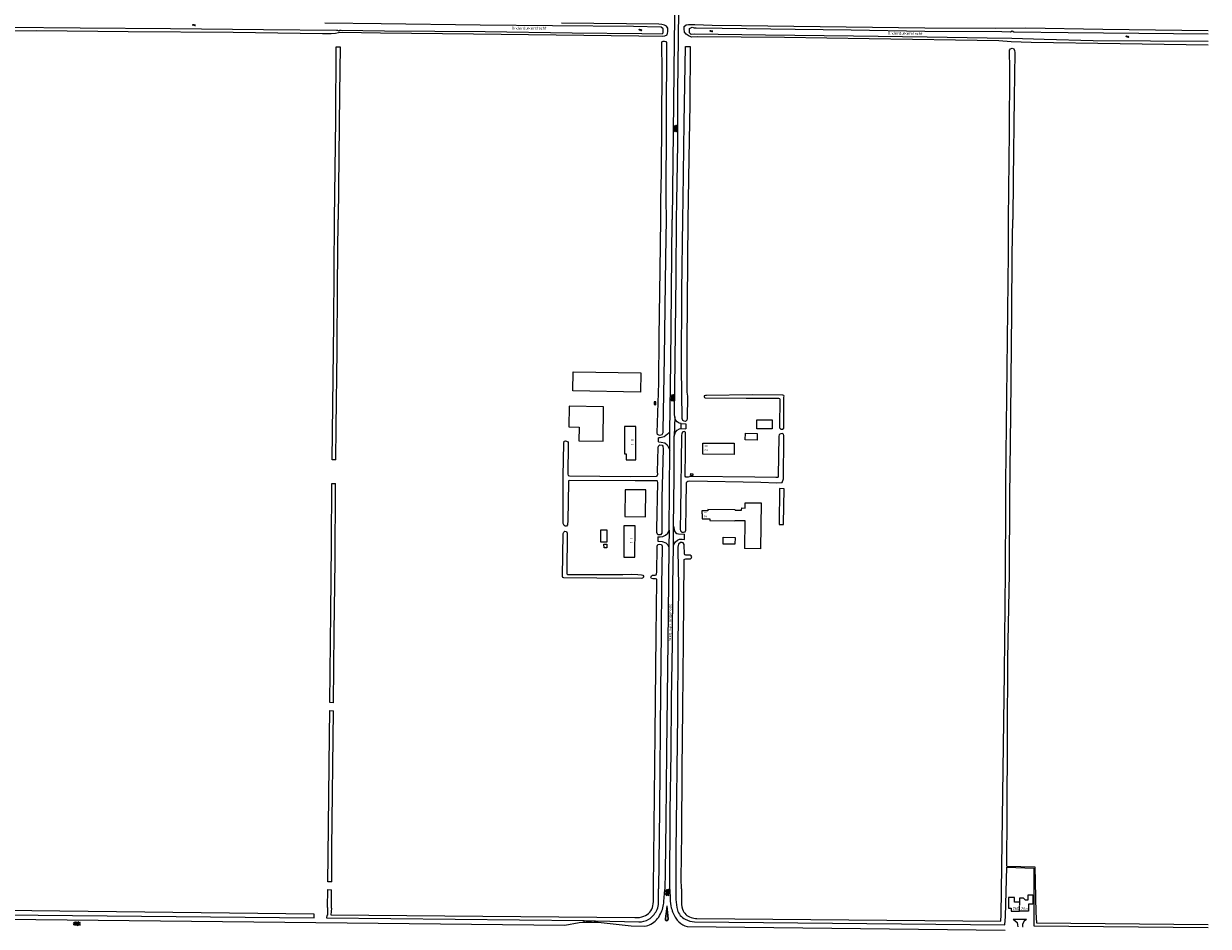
# Model space of a CAD drawing. Extents: x 168875 to 176000, y 513888 to 528000.
# Tile 105 of 106: x 174946 to 176000, y 526371 to 527174. Entities that reach past the tile are written whole.
import ezdxf

# ---------------------------------------------------------------- set-up
doc = ezdxf.new("R2010")
doc.units = 0
doc.header["$MEASUREMENT"] = 0
doc.linetypes.add('HIDDEN', pattern=[0.8, 0.5, -0.3])
doc.layers.get('0').update_dxf_attribs({"linetype": 'CONTINUOUS'})
for name, color, linetype in [('DAKRAND', 10, 'CONTINUOUS'), ('HOOFDGEBOUW', 1, 'CONTINUOUS'), ('HUISNUMMER', 7, 'CONTINUOUS'), ('INSTEEK_SLOOT', 72, 'CONTINUOUS'), ('KANT_VERHARDING', 252, 'CONTINUOUS'), ('KANT_WATER', 140, 'CONTINUOUS'), ('KANTONVERHARD', 254, 'CONTINUOUS'), ('OVERIGOPSTAL', 12, 'CONTINUOUS'), ('SEMANTIEK', 140, 'CONTINUOUS'), ('sluitlijn_verharding', 7, 'CONTINUOUS'), ('STRAATNAAM', 7, 'CONTINUOUS'), ('TUSSENMUUR', 12, 'HIDDEN'), ('WATERLOOPNAAM', 7, 'CONTINUOUS')]:
    doc.layers.add(name, color=color, linetype=linetype)
doc.styles.add('ISOCP', font='ISOCP.shx', dxfattribs={"height": 1.8})

# ---------------------------------------------------------------- blocks, each defined once
blk = doc.blocks.new('S014')
at = {"color": 0}
for p, q in [((0, -0.8), (4.2, 1.7)), ((0, 0.6), (1.8, 1.7)), ((5.1, -1.5), (0, 1.4)), ((2.6, -1.5), (0, 0)), ((1.1, -1.5), (6.1, 1.4)), ((6.1, -0.8), (1.9, 1.7)), ((3.5, -1.5), (6.1, 0)), ((6.1, 0.7), (4.4, 1.7))]:
    blk.add_line(p, q, dxfattribs=at)
blk = doc.blocks.new('S05')
at = {"color": 0}
for p, q in [((0.1, 0.3), (0.4, 0.6)), ((0.1, -0.2), (0.4, 0.1)), ((0.4, 0.6), (0.7, 0.7)), ((0.4, 0.1), (0.7, 0.2)), ((0.7, 0.7), (1, 0.6)), ((0.7, 0.2), (1, 0.1)), ((1, 0.6), (1.3, 0.4)), ((1, 0.1), (1.4, -0.1)), ((1.3, 0.4), (1.7, 0.1)), ((1.7, 0.1), (2, 0)), ((2, 0), (2.3, 0.2)), ((2.3, 0.2), (2.6, 0.4)), ((1.4, -0.1), (1.7, -0.4)), ((1.7, -0.4), (2, -0.5)), ((2, -0.5), (2.3, -0.3)), ((2.3, -0.3), (2.6, -0.1))]:
    blk.add_line(p, q, dxfattribs=at)
blk = doc.blocks.new('S026')
at = {"color": 0}
for p, q in [((0, 0), (4.4, 0)), ((0.2, 0.5), (0.2, 0)), ((1.2, 0), (1.2, -0.5)), ((2.2, 0.5), (2.2, 0)), ((3.2, 0), (3.2, -0.5)), ((4.2, 0.5), (4.2, 0))]:
    blk.add_line(p, q, dxfattribs=at)

msp = doc.modelspace()

# ---------------------------------------------------------------- linework, layer by layer
at = {"layer": 'DAKRAND'}
for points in [[(175611.9, 526821.9), (175611.9, 526813.7), (175598.2, 526813.7), (175598.2, 526821.9), (175611.9, 526821.9)], [(175598.7, 526809.6), (175598.5, 526803.8), (175588.1, 526804.1), (175588.3, 526809.9), (175598.7, 526809.6)], [(175499.6, 526759.5), (175481.3, 526759.6), (175481, 526735.7), (175499.3, 526735.5), (175499.6, 526759.5)], [(175465.2, 526723.5), (175459.3, 526723.5), (175459.3, 526713.3), (175465.2, 526713.3), (175465.2, 526723.5)], [(175579, 526717.1), (175578.9, 526711.1), (175568.4, 526711.3), (175568.5, 526717.3), (175579, 526717.1)], [(175464.9, 526707.9), (175462.4, 526707.8), (175462.2, 526711.1), (175464.8, 526711.2), (175464.9, 526707.9)]]:
    msp.add_lwpolyline(points, dxfattribs=at)
at = {"layer": 'HOOFDGEBOUW'}
for points in [[(175434.726, 526847.433), (175435.022, 526864.581), (175495.003, 526863.543), (175494.707, 526846.395), (175434.726, 526847.433)], [(175461.52, 526802.77), (175461.896, 526833.458), (175431.333, 526833.835), (175431.106, 526815.425), (175440.191, 526815.313), (175440.04, 526803.03)], [(175506.895, 526835.244), (175508.486, 526835.219), (175508.527, 526837.777), (175506.926, 526837.796), (175506.895, 526835.244)], [(175480.593, 526791.6), (175482.042, 526791.6), (175482.007, 526786.19), (175490.559, 526786.19), (175490.749, 526815.69), (175480.749, 526815.69), (175480.593, 526791.6)], [(175440.04, 526803.03), (175461.52, 526802.77)], [(175578.298, 526800.921), (175578.235, 526790.922), (175550.236, 526791.098), (175550.299, 526801.097), (175578.298, 526800.921)], [(175578.963, 526741.33), (175584.761, 526741.33), (175584.861, 526743.424), (175587.866, 526743.324), (175587.966, 526747.929)], [(175587.966, 526747.929), (175602.341, 526747.863), (175601.738, 526707.178), (175587.39, 526707.4)], [(175578.963, 526741.33), (175578.969, 526741.713), (175554.777, 526742.113), (175554.758, 526740.7), (175549.339, 526740.779), (175549.31, 526738.16), (175549.63, 526738.14), (175549.58, 526733.65), (175556.58, 526733.58), (175556.55, 526732.13), (175578.744, 526731.866), (175578.75, 526732.38), (175587.66, 526732.28), (175587.39, 526707.4)], [(175490, 526727.49), (175480, 526727.49), (175479.9, 526699.51), (175489.9, 526699.51), (175490, 526727.49)], [(175832.22, 526392.96), (175827.66, 526392.96), (175827.66, 526396.94), (175822.2, 526396.94), (175822.2, 526387.51), (175824.7, 526387.51), (175824.68, 526384.82), (175832.103, 526384.82)], [(175832.22, 526392.96), (175832.22, 526396.76), (175835.17, 526396.76), (175837.04, 526394.9), (175839.78, 526394.9), (175839.78, 526399.3), (175843.88, 526399.3), (175843.88, 526391.07), (175840, 526391.07), (175840, 526384.82), (175832.103, 526384.82)]]:
    msp.add_lwpolyline(points, dxfattribs=at)
at = {"layer": 'INSTEEK_SLOOT'}
for points in [[(174929.4, 527167.7), (174957.8, 527168), (175039, 527167.2), (175132.5, 527166.4), (175212, 527165.3), (175219.7, 527165.3), (175223.5, 527165.6), (175226.2, 527166.2), (175229.8, 527166.4), (175263.4, 527165.8), (175346.3, 527165), (175493.3, 527163.3), (175514.6, 527162.9), (175516.4, 527163.1), (175518.5, 527164), (175519, 527165.5), (175519.2, 527166.9), (175519.1, 527170), (175518.1, 527171.8), (175516.1, 527172.6), (175513.8, 527173.3), (175511.2, 527173.5), (175424.5, 527174.6)], [(176000, 527155), (175921.7, 527156), (175842.5, 527157.2), (175824.6, 527157.9), (175813.5, 527158.7), (175698.3, 527160.4), (175623, 527161.7), (175545.9, 527162.4), (175540.6, 527162.1), (175538.2, 527163), (175535.6, 527164.7), (175534, 527166.5), (175533.7, 527169.4), (175533.8, 527171.4), (175535.4, 527173), (175537.5, 527173.3), (175541.4, 527173.4), (175543.2, 527173.2), (175558.7, 527172.7), (175584.6, 527172.5), (175747.7, 527170.4), (175810.8, 527170.1), (175837.8, 527170.2), (175906.2, 527169.2), (176000, 527168)], [(175512.8, 527000), (175512.9, 527016.8), (175513.4, 527042), (175514.1, 527133.1), (175513.9, 527155.6), (175513.8, 527156.8), (175513.9, 527158), (175514.9, 527158.6), (175516.2, 527158.6), (175517.3, 527158.3), (175518, 527157.2), (175517.3, 527017.8), (175517.6, 527000)], [(175222.7, 527000), (175223.7, 527088.8), (175223.98, 527153.382), (175227.552, 527153.479)], [(175227.552, 527153.479), (175227, 527111.5), (175226, 527000)], [(175532.4, 527000), (175532.8, 527018.3), (175533.7, 527085.8), (175534.774, 527153.844), (175539.099, 527153.724)], [(175539.099, 527153.724), (175538.6, 527102.2), (175537.9, 527054.4), (175537.2, 527017.3), (175537.1, 527000)], [(175822.2, 527000), (175823, 527078), (175823.3, 527133.3), (175823.2, 527150.5), (175824, 527151.8), (175825.5, 527152.1), (175826.9, 527151.7), (175827.7, 527150.1), (175827.8, 527148.3), (175827.2, 527108), (175826.4, 527035.7), (175826.1, 527000)], [(175223.825, 526786.141), (175220.614, 526786.301), (175221.9, 526907.5), (175222.7, 527000)], [(175223.825, 526786.141), (175224.1, 526815.2), (175224.9, 526883.4), (175225.3, 526940.8), (175226, 527000)], [(175517.6, 527000), (175517, 526965.8), (175515.8, 526877.2), (175514.8, 526812.3), (175514.6, 526810.2), (175513.7, 526808.4), (175511.7, 526807.8), (175510.1, 526808.8), (175509.7, 526810.3), (175511.3, 526854.7), (175511.5, 526895.5), (175512.4, 526955), (175512.8, 527000)], [(175537.1, 527000), (175536.1, 526889.3), (175536, 526849.6), (175536.2, 526846.5), (175536.7, 526842.8), (175536.3, 526822.9), (175536, 526821.4), (175534.9, 526820.4), (175533.6, 526820.5), (175532.4, 526821.2), (175531.8, 526823), (175531.4, 526867.8), (175531.7, 526936.5), (175532.4, 527000)], [(175815.84, 526381.46), (175817.4, 526510.6), (175818.7, 526596.6), (175819.5, 526687.3), (175819.9, 526744), (175819.9, 526765.8), (175822.1, 526969.6), (175822.2, 527000)], [(175820.704, 526425), (175821.1, 526471.2), (175821.5, 526539.6), (175821.7, 526609.5), (175823, 526685.1), (175823.4, 526753.7), (175824.4, 526826.2), (175825.2, 526917.9), (175825.4, 526968.4), (175826.1, 527000)], [(175622.6, 526842.9), (175622.3, 526843.5), (175621.5, 526843.7), (175594.1, 526844.1), (175553.5, 526843.5), (175552.8, 526843.4), (175551.6, 526843), (175551.4, 526842.2), (175551.9, 526841.7), (175552.4, 526841.4), (175589, 526841), (175617.7, 526841), (175618.4, 526840.8), (175618.7, 526840.2), (175618.4, 526815.9), (175618.5, 526814.5), (175619.7, 526813.6), (175621.2, 526813.6), (175622.3, 526814.4), (175622.5, 526815.7), (175622.5, 526841.9), (175622.6, 526842.9)], [(175622.101, 526769.207), (175622.3, 526806.1), (175622.4, 526807.7), (175622, 526808.9), (175621, 526809.5), (175619.6, 526809.4), (175618.1, 526808.6), (175617.8, 526807), (175617.4, 526771.9), (175617.3, 526770.9), (175616.7, 526770.6), (175615.3, 526770.5), (175596.6, 526770.8), (175539.3, 526771.4), (175537.4, 526770.9), (175535.9, 526770.7), (175535.1, 526770.9), (175534.7, 526771.7), (175534.8, 526793.5), (175534.963, 526809.822), (175534.8, 526810.8), (175533.6, 526811.5), (175532.4, 526811), (175531.6, 526809.9), (175531.4, 526807.6), (175530.5, 526740.5), (175530.2, 526724.4), (175530.5, 526723.1), (175531.5, 526721.9), (175533.2, 526721.8)], [(175509.097, 526771.548), (175509.8, 526771.9), (175510.2, 526773.4), (175510.1, 526775.4), (175510.507, 526797), (175510.8, 526798.3), (175512, 526799.4), (175514.1, 526799.2), (175514.7, 526798.2), (175514.9, 526795.9), (175513.9, 526752.3), (175513.9, 526722), (175513.8, 526720.9), (175512.6, 526719.6), (175510.237, 526719.502), (175509.5, 526721.5), (175509.3, 526724.4), (175510.3, 526766.1), (175510.1, 526767.3), (175509.755, 526767.645), (175490.246, 526767.479), (175431.7, 526767.8), (175430.8, 526767.4), (175430.7, 526766.1), (175430.2, 526732.2), (175429.8, 526728.3), (175429, 526727.3), (175427.8, 526727.2), (175426.8, 526727.8), (175426.1, 526729.5), (175426.1, 526771.8), (175426.581, 526800.636), (175427.013, 526802.69), (175428.213, 526803.19), (175430.413, 526802.29), (175430.604, 526799.902), (175430.2, 526773.3), (175430.5, 526772.4), (175431.7, 526772.1), (175485.8, 526771.4), (175509.097, 526771.548)], [(175221.743, 526570.211), (175218.42, 526570.342), (175219.3, 526650.4), (175220.1, 526711.3), (175220.394, 526765.008), (175223.625, 526765.006)], [(175221.743, 526570.211), (175222.4, 526632.9), (175223.2, 526696), (175223.6, 526762.4), (175223.625, 526765.006)], [(175533.2, 526721.8), (175534.6, 526722.3), (175535.2, 526723.7), (175535.4, 526745.7), (175535.7, 526765.9), (175536, 526766.6), (175537.1, 526767.3), (175538.7, 526767.4), (175602, 526766.3), (175615.774, 526765.85), (175620.838, 526766.178), (175622.101, 526769.207)], [(175622.732, 526760.528), (175618.394, 526760.726), (175618.304, 526728.777), (175622.139, 526728.755)], [(175622.139, 526728.755), (175622.2, 526729.4), (175622.732, 526760.528)], [(175497.6, 526682.7), (175497.5, 526681.8), (175496.7, 526681), (175495.4, 526680.7), (175456, 526680.9), (175426.5, 526681.4), (175425.9, 526681.7), (175425.6, 526682.5), (175426.1, 526720.6), (175426.5, 526722), (175427.6, 526722.8), (175429.1, 526722.4), (175429.7, 526720.9), (175429.3, 526685.6), (175429.4, 526684.7), (175430.1, 526684.3), (175479.2, 526684.1), (175487.1, 526684.6), (175492.5, 526684.3), (175495.8, 526684), (175496.9, 526683.7), (175497.6, 526682.7)], [(175531.21, 526404.62), (175531, 526413.7), (175531.5, 526453.8), (175531.9, 526511.1), (175532.6, 526564.8), (175533.2, 526625.2), (175533.7, 526696.9), (175533.8, 526697.7), (175534.3, 526698), (175535.3, 526698.1), (175539.1, 526698.1), (175540, 526698.7), (175540.4, 526699.8), (175539.9, 526700.8), (175539, 526701.4), (175535.1, 526701.5), (175534.4, 526701.8), (175534, 526702.5), (175533.9, 526703.7), (175533.8, 526709.2), (175533.7, 526710.8), (175532.9, 526712.3), (175531.8, 526712.7), (175530.3, 526712.7), (175528.6, 526711.1), (175528.2, 526708.6), (175528.1, 526705.8), (175528.6, 526674.2), (175528, 526620.6), (175527.7, 526559.3), (175526.3, 526438.5), (175526.32, 526404.19)], [(175506.33, 526405.82), (175508, 526542.2), (175508.7, 526630.4), (175509.4, 526679), (175509.3, 526680), (175508.3, 526680.3), (175505.7, 526680.4), (175504.6, 526680.7), (175504.1, 526681.9), (175504.5, 526682.9), (175505.6, 526683.6), (175508, 526683.6), (175508.8, 526683.9), (175509.2, 526684.9), (175509.3, 526686.3), (175509.6, 526708.3), (175509.7, 526709.5), (175510.3, 526710.9), (175511.9, 526711.3), (175513.4, 526711), (175514.1, 526709.5), (175514, 526707.9), (175513.4, 526674.9), (175513.2, 526631.8), (175512.7, 526581), (175511.9, 526474.9), (175510.93, 526404.67)], [(175220.11, 526411.009), (175216.756, 526411.006), (175217.1, 526433.7), (175218.1, 526541.2), (175218.342, 526563.232), (175221.663, 526563.028)], [(175220.11, 526411.009), (175220.2, 526440.9), (175221.663, 526563.028)], [(175819.67, 526380.12), (175820.688, 526424)], [(175820.688, 526424), (175844.71, 526423.216), (175844.85, 526383.74), (175844.75, 526373.2), (175844.82, 526371.85), (176000, 526370.209)], [(175820.704, 526425), (175845.69, 526424.184), (175846.63, 526383.82), (175847.04, 526374.52), (176000, 526373.096)], [(175216.41, 526388.12), (175216.652, 526404.089), (175220.089, 526403.972)], [(175220.04, 526387.57), (175220.089, 526403.972)], [(175506.27, 526396.93), (175506.33, 526405.82)], [(175510.79, 526390.76), (175510.93, 526404.67)], [(175526.32, 526404.19), (175526.38, 526395.1)], [(175531.21, 526404.62), (175531.22, 526395.38)], [(175204.5, 526378.917), (175204.39, 526382.244), (174928.16, 526385.32), (174928.07, 526381.68), (175204.5, 526378.917)], [(175216.41, 526388.12), (175216.387, 526383.523), (175216.48, 526381.429), (175215.71, 526380.989), (175215.599, 526378.806)], [(175220.04, 526387.57), (175219.47, 526381.59), (175489.92, 526379.19)], [(175215.599, 526378.806), (175444.31, 526376.52), (175454.7, 526376.33), (175493.23, 526375.24)], [(175543.02, 526375.43), (175818.89, 526372.67), (175819.67, 526380.12)], [(175544.97, 526378.42), (175815.39, 526375.83), (175815.84, 526381.46)]]:
    msp.add_lwpolyline(points, dxfattribs=at)
for points in [[(175505.84, 526389.73, 0.07499793), (175506.27, 526396.93)], [(175497.89, 526380.34, 0.25836197), (175505.84, 526389.73)], [(175502.39, 526377.61, 0.08232502), (175509.21, 526385.05)], [(175509.21, 526385.05, 0.07428612), (175510.79, 526390.76)], [(175526.38, 526395.1, 0.06281511), (175527.71, 526385.77)], [(175527.71, 526385.77, 0.2216113), (175534.58, 526377.83)], [(175531.22, 526395.38, 0.0845555), (175532.26, 526386.51)], [(175532.26, 526386.51, 0.22859166), (175539.8, 526379.22)], [(175489.92, 526379.19, 0.10663846), (175497.89, 526380.34)], [(175493.23, 526375.24, 0.10458868), (175502.39, 526377.61)], [(175534.58, 526377.83, 0.14076391), (175543.02, 526375.43)], [(175539.8, 526379.22, 0.10559504), (175544.97, 526378.42)]]:
    msp.add_lwpolyline(points, format="xyb", dxfattribs=at)
at = {"layer": 'KANT_VERHARDING'}
for points in [[(175199.699, 527994.526), (175350.7, 527992.9), (175472.1, 527991.7), (175490.5, 527991.3), (175505.2, 527990.6), (175515.1, 527988.8), (175522.4, 527984.9), (175528.4, 527978.7), (175531.5, 527971.4), (175532.5, 527966), (175531.1, 527809.5), (175530.6, 527742), (175530.1, 527704.6), (175529.8, 527666), (175529, 527606.3), (175528.2, 527517.6), (175527.8, 527494), (175527.5, 527468.8), (175526.9, 527394.3), (175525.2, 527210.5), (175525, 527177.3), (175524.7, 527158.7), (175524.2, 527103.7), (175523.1, 527000)], [(175527, 527000), (175527.3, 527016), (175528, 527067.3), (175528.2, 527113.4), (175529.7, 527258.1), (175530, 527299.9), (175530.4, 527340.5), (175531.4, 527434.8), (175532, 527507.1)], [(175520.9, 526811.2), (175521.8, 526872.6), (175523.1, 527000)], [(175525.3, 526824.5), (175525.2, 526826.4), (175525.3, 526850.2), (175526.5, 526949.5), (175527, 527000)], [(175531, 526818.4), (175529.2, 526818.7), (175527.5, 526819.9), (175526.1, 526821.7), (175525.3, 526824.5)], [(175530.9, 526814), (175531, 526818.4)], [(175531, 526818.4), (175535.158, 526818.264)], [(175520.9, 526811.2), (175518.9, 526808.9), (175515.8, 526806.6), (175512.4, 526805.7), (175510.9, 526805.81)], [(175520.9, 526794.8), (175520.9, 526811.2)], [(175524.1, 526727.2), (175524.7, 526770.7), (175524.9, 526807.2)], [(175524.9, 526807.2), (175526.1, 526810.9), (175527.5, 526812.7), (175529.5, 526813.7), (175530.9, 526814)], [(175530.9, 526814), (175535.057, 526813.897)], [(175510.9, 526802.07), (175513.1, 526802), (175516.5, 526801.3), (175518.6, 526799.5), (175520.9, 526794.8)], [(175520.3, 526723.5), (175520.9, 526794.8)], [(175510.261, 526717.7), (175512.4, 526717.7), (175514.6, 526717.9), (175517, 526719.1), (175519.1, 526721), (175520.3, 526723.5)], [(175520.3, 526723.5), (175520.2, 526708.5)], [(175524.1, 526709), (175524.1, 526727.2)], [(175524.1, 526727.2), (175525, 526722.9), (175526, 526721.5), (175527.3, 526720.6), (175528.8, 526720.3), (175534.1, 526720.107)], [(175510.235, 526713.8), (175514.2, 526713.7), (175517.4, 526712.4), (175519.3, 526710.5), (175520.2, 526708.5)], [(175524.1, 526709), (175524.6, 526710.9), (175525.9, 526713.4), (175527.9, 526714.9), (175529.5, 526715.5), (175531.9, 526715.5), (175534.1, 526715.353)], [(175520.2, 526708.5), (175519.4, 526649.4), (175518, 526526.6), (175517.5, 526465), (175516.9, 526420.1), (175516.43, 526404.01)], [(175521.08, 526404.17), (175521.3, 526473.9), (175522.1, 526525.9), (175522.4, 526572.7), (175523.2, 526622.9), (175523.6, 526674.9), (175524.1, 526709)], [(175515.71, 526393.54), (175516.43, 526404.01)], [(175521.08, 526404.17), (175521.31, 526395.76)], [(175519.74, 526377.96), (175518.45, 526389.27), (175518.3, 526389.27), (175516.73, 526377.96)], [(174929.48, 526377.74), (175427.48, 526372.41), (175440.297, 526374.687), (175443.28, 526375.12), (175444.88, 526375.13)], [(175453.97, 526375.96), (175444.85, 526376.14)], [(175444.88, 526375.13), (175453.97, 526375.05)], [(175453.97, 526375.05), (175457.08, 526374.93), (175486.65, 526371.76), (175498.73, 526371.61)], [(175826.3, 526377.8), (175828.18, 526376.23)], [(175828.18, 526376.23), (175830.03, 526374.79), (175830.37, 526372.79), (175830.63, 526371.02)], [(175836.18, 526376.34), (175834.79, 526373.12), (175834.81, 526371.16), (175835.17, 526371.14)], [(175836.18, 526376.34), (175838.3, 526377.8)], [(175532.39, 526372.7), (175534.311, 526371.826), (175536.33, 526371.21), (175819.13, 526368.08)]]:
    msp.add_lwpolyline(points, dxfattribs=at)
for points in [[(175521.31, 526395.76, 0.07022318), (175522.25, 526387.7)], [(175512.53, 526382.45, 0.10765564), (175515.71, 526393.54)], [(175522.25, 526387.7, 0.07980081), (175526.28, 526378.55)], [(175444.85, 526376.14, 0.96235101), (175444.88, 526375.13)], [(175453.97, 526375.05, 0.91868132), (175453.97, 526375.96)], [(175504.15, 526373.28, 0.16489959), (175512.53, 526382.45)], [(175516.73, 526377.96, 1.02990033), (175519.74, 526377.96)], [(175526.28, 526378.55, 0.11388031), (175532.39, 526372.7)], [(175498.73, 526371.61, 0.09147), (175504.15, 526373.28)]]:
    msp.add_lwpolyline(points, format="xyb", dxfattribs=at)
at = {"layer": 'KANT_WATER'}
for points in [[(174629.1, 527174), (174693.2, 527173.1), (174751, 527172.4), (174791.3, 527172.1), (174888.3, 527171.2), (174924.9, 527171), (174925.6, 527170.9), (174926.9, 527170), (174928.1, 527170.6), (174929.1, 527170.9), (174931.3, 527170.9), (174996.4, 527170.2), (175076.8, 527169.7), (175159.6, 527168.8), (175224.5, 527168.4), (175225.3, 527168.2), (175226.4, 527167.7), (175227.5, 527168.2), (175228.7, 527168.2), (175267.2, 527167.7), (175356.7, 527167), (175434.2, 527165.9), (175496, 527165.2), (175514, 527165)], [(175514, 527165), (175515.1, 527166), (175515, 527169.4), (175513.3, 527171), (175488.7, 527171.4), (175416.5, 527172.1), (175352.2, 527172.8), (175264, 527173.8), (175213.9, 527174.5)], [(176000, 527158.3), (175948.5, 527158.5), (175897.5, 527158.8), (175853.9, 527160), (175825.3, 527160.8), (175803.4, 527161.1), (175749.8, 527162.1), (175684.2, 527162.9), (175606, 527163.9), (175542.9, 527164.8), (175540, 527164.3), (175538.5, 527166), (175538.5, 527169.6), (175540.9, 527170.9), (175542.7, 527170.3), (175544.3, 527170.3), (175567.5, 527170), (175632.4, 527169.2), (175682.4, 527168.5), (175747.9, 527167.5), (175816.4, 527167.1), (175823.9, 527166.9), (175825.6, 527167.6), (175827, 527166.9), (175875.4, 527166.2), (175938.3, 527165.6), (176000, 527164.9)]]:
    msp.add_lwpolyline(points, dxfattribs=at)
at = {"layer": 'KANTONVERHARD'}
msp.add_lwpolyline([(175519.48, 526377.93), (175518.37, 526387.71), (175516.99, 526377.95)], dxfattribs=at)
msp.add_lwpolyline([(175516.99, 526377.95, 0.9959842), (175519.48, 526377.93)], format="xyb", dxfattribs=at)
at = {"layer": 'OVERIGOPSTAL'}
msp.add_lwpolyline([(175541.5, 526773.8), (175541.5, 526772.3), (175539.4, 526772.4), (175539.5, 526773.9), (175541.5, 526773.8)], dxfattribs=at)
at = {"layer": 'sluitlijn_verharding'}
for points in [[(175525.3, 526824.5), (175524.9, 526807.2)], [(175535.158, 526818.264), (175535.057, 526813.897)], [(175510.9, 526802.07), (175510.9, 526805.81)], [(175510.261, 526717.7), (175510.235, 526713.8)], [(175534.1, 526715.353), (175534.1, 526720.107)], [(175826.3, 526377.8), (175838.3, 526377.8)]]:
    msp.add_lwpolyline(points, dxfattribs=at)
at = {"layer": 'TUSSENMUUR'}
msp.add_lwpolyline([(175832.103, 526384.82), (175832.22, 526392.96)], dxfattribs=at)

# ---------------------------------------------------------------- block references
at = {"layer": 'SEMANTIEK'}
for name, p, rotation in [('S05', (175096.328, 527172.709), 358.4922223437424), ('S05', (175556.526, 527167.414), 357.6113397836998), ('S05', (175926.58, 527162.461), 358.7342172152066), ('S014', (175525.95, 527083.85), 270), ('S014', (175523.35, 526844.35), 270), ('S014', (175518.7, 526404.5), 270), ('S014', (174996.227, 526373.919), 179.3632620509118), ('S026', (175451.38, 526375.486), 179.1386704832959)]:
    msp.add_blockref(name, p, dxfattribs=dict(at, rotation=rotation))
msp.add_blockref('S05', (175493.405, 527168.355), dxfattribs=at)

# ---------------------------------------------------------------- texts
at = {"layer": 'HUISNUMMER', "style": 'ISOCP'}
for s, rotation, p in [('1 II', 89.627745, (175488.894, 526799.342)), ('2 II', 89.635837, (175554.464, 526793.888)), ('2 I', 89.360709, (175553.771, 526734.931)), ('1 I', 89.79717, (175487.853, 526712.207))]:
    msp.add_text(s, height=2.5, rotation=rotation, dxfattribs=at).set_placement(p)
for s, p in [('26b', (175825.93, 526386.129)), ('26a', (175833.497, 526386.065))]:
    msp.add_text(s, height=2.5, dxfattribs=at).set_placement(p)
at = {"layer": 'STRAATNAAM', "style": 'ISOCP'}
msp.add_text('Weg van Ongenade', height=2.5, rotation=89.561893, dxfattribs=at).set_placement((175522.053, 526625.147))
at = {"layer": 'WATERLOOPNAAM', "style": 'ISOCP'}
for rotation, p in [(359.829622, (175380.126, 527168.859)), (359.139938, (175714.61, 527164.46))]:
    msp.add_text('Onderduikerstocht', height=2.5, rotation=rotation, dxfattribs=at).set_placement(p)

doc.saveas('drawing.dxf')
